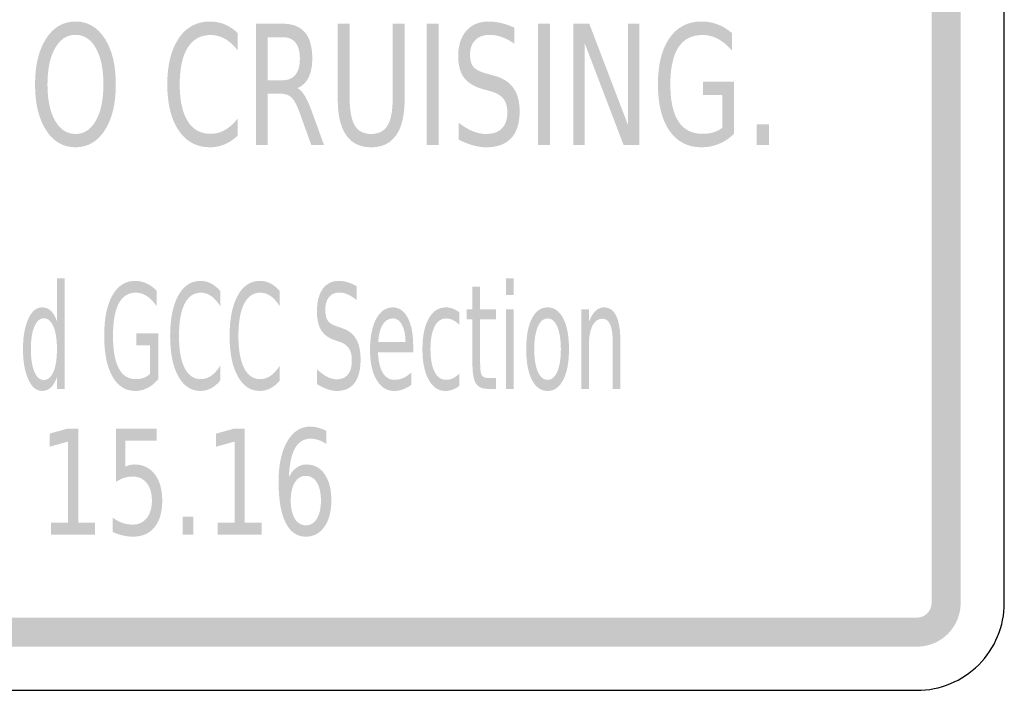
# Model space of a CAD drawing. Header units: inches. Extents: x -0.5 to 0.5, y -0.7 to 0.7.
# Tile 4 of 7: x 0.03 to 0.5, y -0.7 to -0.38. Entities that reach past the tile are written whole.
import ezdxf

# ---------------------------------------------------------------- set-up
doc = ezdxf.new("R2010")
doc.units = ezdxf.units.IN
doc.header["$MEASUREMENT"] = 0

msp = doc.modelspace()

# ---------------------------------------------------------------- hatches: boundary and pattern name
for points in [[(0.47917, -0.65471), (0.47917, 0.65471), (0.46528, 0.65471), (0.46528, -0.65471), (0.47917, -0.65471)], [(0.22441, -0.37817), (0.23006, -0.37817), (0.23006, -0.43604), (0.22441, -0.43604), (0.22441, -0.37817)], [(0.27753, -0.37817), (0.28317, -0.37817), (0.28317, -0.43604), (0.27753, -0.43604), (0.27753, -0.37817)], [(0.29437, -0.37817), (0.30196, -0.37817), (0.32045, -0.42658), (0.32045, -0.37817), (0.3259, -0.37817), (0.3259, -0.43604), (0.31831, -0.43604), (0.29983, -0.38763), (0.29983, -0.43604), (0.29437, -0.43604), (0.29437, -0.37817)], [(0.38187, -0.42619), (0.38777, -0.42619), (0.38777, -0.43604), (0.38187, -0.43604), (0.38187, -0.42619)], [(0.26217, -0.49971), (0.26581, -0.49971), (0.26581, -0.50761), (0.26217, -0.50761), (0.26217, -0.49971)], [(0.26217, -0.5145), (0.26581, -0.5145), (0.26581, -0.55248), (0.26217, -0.55248), (0.26217, -0.5145)], [(0.04513, -0.61628), (0.05319, -0.61628), (0.05319, -0.57765), (0.0444, -0.58009), (0.0444, -0.57385), (0.05314, -0.57141), (0.05808, -0.57141), (0.05808, -0.61628), (0.06613, -0.61628), (0.06613, -0.62204), (0.04513, -0.62204), (0.04513, -0.61628)], [(0.12461, -0.61628), (0.13266, -0.61628), (0.13266, -0.57765), (0.12387, -0.58009), (0.12387, -0.57385), (0.13261, -0.57141), (0.13755, -0.57141), (0.13755, -0.61628), (0.14561, -0.61628), (0.14561, -0.62204), (0.12461, -0.62204), (0.12461, -0.61628)], [(0.10786, -0.61343), (0.11302, -0.61343), (0.11302, -0.62204), (0.10786, -0.62204), (0.10786, -0.61343)], [(0.45833, -0.67554), (0.46038, -0.67544), (0.4624, -0.67514), (0.46438, -0.67464), (0.46631, -0.67396), (0.46815, -0.67308), (0.46991, -0.67203), (0.47155, -0.67081), (0.47306, -0.66944), (0.47444, -0.66792), (0.47566, -0.66628), (0.47671, -0.66453), (0.47758, -0.66268), (0.47827, -0.66076), (0.47877, -0.65877), (0.47907, -0.65675), (0.47917, -0.65471), (0.46528, -0.65471), (0.46524, -0.65539), (0.46514, -0.65606), (0.46498, -0.65672), (0.46475, -0.65737), (0.46446, -0.65798), (0.46411, -0.65857), (0.4637, -0.65911), (0.46324, -0.65962), (0.46274, -0.66008), (0.46219, -0.66048), (0.46161, -0.66083), (0.46099, -0.66112), (0.46035, -0.66135), (0.45969, -0.66152), (0.45901, -0.66162), (0.45833, -0.66165), (0.45833, -0.67554)], [(-0.45833, -0.67554), (0.45833, -0.67554), (0.45833, -0.66165), (-0.45833, -0.66165), (-0.45833, -0.67554)]]:
    msp.add_hatch(color=7).paths.add_polyline_path(points)
h = msp.add_hatch(color=7)
edge = h.paths.add_edge_path()
edge.add_spline(control_points=[(0.05678, -0.37712), (0.06263, -0.37712), (0.0673, -0.37984), (0.07079, -0.38528), (0.07429, -0.39072), (0.07603, -0.39801), (0.07603, -0.40716), (0.07603, -0.41628), (0.07429, -0.42356), (0.07079, -0.429), (0.0673, -0.43444), (0.06263, -0.43716), (0.05678, -0.43716), (0.05093, -0.43716), (0.04625, -0.43445), (0.04275, -0.42902), (0.03924, -0.4236), (0.03749, -0.41631), (0.03749, -0.40716), (0.03749, -0.39801), (0.03924, -0.39072), (0.04275, -0.38528), (0.04625, -0.37984), (0.05093, -0.37712), (0.05678, -0.37712)], knot_values=[0, 0, 0, 0, 1, 1, 1, 2, 2, 2, 3, 3, 3, 4, 4, 4, 5, 5, 5, 6, 6, 6, 7, 7, 7, 8, 8, 8, 8], degree=3, periodic=0)
edge = h.paths.add_edge_path(flags=0)
edge.add_spline(control_points=[(0.05678, -0.38348), (0.05268, -0.38348), (0.04943, -0.3856), (0.04703, -0.38983), (0.04462, -0.39407), (0.04341, -0.39985), (0.04341, -0.40716), (0.04341, -0.41445), (0.04462, -0.42021), (0.04703, -0.42445), (0.04943, -0.42869), (0.05268, -0.4308), (0.05678, -0.4308), (0.06087, -0.4308), (0.06412, -0.42869), (0.06651, -0.42445), (0.06891, -0.42021), (0.07011, -0.41445), (0.07011, -0.40716), (0.07011, -0.39985), (0.06891, -0.39407), (0.06651, -0.38983), (0.06412, -0.3856), (0.06087, -0.38348), (0.05678, -0.38348)], knot_values=[0, 0, 0, 0, 1, 1, 1, 2, 2, 2, 3, 3, 3, 4, 4, 4, 5, 5, 5, 6, 6, 6, 7, 7, 7, 8, 8, 8, 8], degree=3, periodic=0)
h = msp.add_hatch(color=7)
edge = h.paths.add_edge_path()
edge.add_line((0.13418, -0.38262), (0.13418, -0.39088))
edge.add_spline(control_points=[(0.13418, -0.39088), (0.13227, -0.38843), (0.13025, -0.38659), (0.1281, -0.38538), (0.12595, -0.38416), (0.12366, -0.38356), (0.12124, -0.38356), (0.11649, -0.38356), (0.11285, -0.38558), (0.11031, -0.38962), (0.10778, -0.39367), (0.10652, -0.39951), (0.10652, -0.40716), (0.10652, -0.41478), (0.10778, -0.42062), (0.11031, -0.42466), (0.11285, -0.42871), (0.11649, -0.43073), (0.12124, -0.43073), (0.12366, -0.43073), (0.12595, -0.43012), (0.1281, -0.42891), (0.13025, -0.42769), (0.13227, -0.42586), (0.13418, -0.4234)], knot_values=[0, 0, 0, 0, 1, 1, 1, 2, 2, 2, 3, 3, 3, 4, 4, 4, 5, 5, 5, 6, 6, 6, 7, 7, 7, 8, 8, 8, 8], degree=3, periodic=0)
edge.add_line((0.13418, -0.4234), (0.13418, -0.43158))
edge.add_spline(control_points=[(0.13418, -0.43158), (0.13221, -0.43344), (0.13012, -0.43484), (0.12791, -0.43577), (0.1257, -0.4367), (0.12337, -0.43716), (0.12093, -0.43716), (0.11461, -0.43716), (0.10964, -0.43448), (0.10602, -0.42912), (0.1024, -0.42376), (0.10059, -0.41644), (0.10059, -0.40716), (0.10059, -0.39786), (0.1024, -0.39053), (0.10602, -0.38516), (0.10964, -0.3798), (0.11461, -0.37712), (0.12093, -0.37712), (0.12342, -0.37712), (0.12576, -0.37758), (0.12797, -0.3785), (0.13019, -0.37941), (0.13225, -0.38079), (0.13418, -0.38262)], knot_values=[0, 0, 0, 0, 1, 1, 1, 2, 2, 2, 3, 3, 3, 4, 4, 4, 5, 5, 5, 6, 6, 6, 7, 7, 7, 8, 8, 8, 8], degree=3, periodic=0)
h = msp.add_hatch(color=7)
edge = h.paths.add_edge_path()
edge.add_spline(control_points=[(0.16264, -0.4089), (0.16386, -0.40947), (0.16504, -0.41069), (0.16618, -0.41255), (0.16731, -0.41441), (0.16846, -0.41697), (0.16962, -0.42022)], knot_values=[0, 0, 0, 0, 1, 1, 1, 2, 2, 2, 2], degree=3, periodic=0)
edge.add_line((0.16962, -0.42022), (0.17536, -0.43604))
edge.add_line((0.17536, -0.43604), (0.16928, -0.43604))
edge.add_line((0.16928, -0.43604), (0.16394, -0.42119))
edge.add_spline(control_points=[(0.16394, -0.42119), (0.16258, -0.41732), (0.16125, -0.41474), (0.15996, -0.41348), (0.15867, -0.41221), (0.15691, -0.41158), (0.15467, -0.41158)], knot_values=[0, 0, 0, 0, 1, 1, 1, 2, 2, 2, 2], degree=3, periodic=0)
edge.add_line((0.15467, -0.41158), (0.14853, -0.41158))
edge.add_line((0.14853, -0.41158), (0.14853, -0.43604))
edge.add_line((0.14853, -0.43604), (0.14289, -0.43604))
edge.add_line((0.14289, -0.43604), (0.14289, -0.37817))
edge.add_line((0.14289, -0.37817), (0.1556, -0.37817))
edge.add_spline(control_points=[(0.1556, -0.37817), (0.16038, -0.37817), (0.16393, -0.37955), (0.16627, -0.38231), (0.16861, -0.38508), (0.16977, -0.38925), (0.16977, -0.39483), (0.16977, -0.39848), (0.16917, -0.4015), (0.16796, -0.4039), (0.16675, -0.40631), (0.16498, -0.40797), (0.16264, -0.4089)], knot_values=[0, 0, 0, 0, 1, 1, 1, 2, 2, 2, 3, 3, 3, 4, 4, 4, 4], degree=3, periodic=0)
edge = h.paths.add_edge_path(flags=0)
edge.add_line((0.14853, -0.3846), (0.14853, -0.40515))
edge.add_line((0.14853, -0.40515), (0.1556, -0.40515))
edge.add_spline(control_points=[(0.1556, -0.40515), (0.15833, -0.40515), (0.16039, -0.40427), (0.16177, -0.40253), (0.16316, -0.40078), (0.16385, -0.39822), (0.16385, -0.39483), (0.16385, -0.39145), (0.16316, -0.3889), (0.16177, -0.38718), (0.16039, -0.38546), (0.15833, -0.3846), (0.1556, -0.3846)], knot_values=[0, 0, 0, 0, 1, 1, 1, 2, 2, 2, 3, 3, 3, 4, 4, 4, 4], degree=3, periodic=0)
edge.add_line((0.1556, -0.3846), (0.14853, -0.3846))
h = msp.add_hatch(color=7)
edge = h.paths.add_edge_path()
edge.add_line((0.18193, -0.37817), (0.1876, -0.37817))
edge.add_line((0.1876, -0.37817), (0.1876, -0.41332))
edge.add_spline(control_points=[(0.1876, -0.41332), (0.1876, -0.41953), (0.18842, -0.42399), (0.19004, -0.42672), (0.19166, -0.42944), (0.19428, -0.4308), (0.1979, -0.4308), (0.20152, -0.4308), (0.20413, -0.42944), (0.20574, -0.42672), (0.20736, -0.42399), (0.20816, -0.41953), (0.20816, -0.41332)], knot_values=[0, 0, 0, 0, 1, 1, 1, 2, 2, 2, 3, 3, 3, 4, 4, 4, 4], degree=3, periodic=0)
edge.add_line((0.20816, -0.41332), (0.20816, -0.37817))
edge.add_line((0.20816, -0.37817), (0.21384, -0.37817))
edge.add_line((0.21384, -0.37817), (0.21384, -0.41429))
edge.add_spline(control_points=[(0.21384, -0.41429), (0.21384, -0.42184), (0.21249, -0.42754), (0.20981, -0.43139), (0.20712, -0.43524), (0.20315, -0.43716), (0.1979, -0.43716), (0.19263, -0.43716), (0.18865, -0.43524), (0.18596, -0.43139), (0.18327, -0.42754), (0.18193, -0.42184), (0.18193, -0.41429)], knot_values=[0, 0, 0, 0, 1, 1, 1, 2, 2, 2, 3, 3, 3, 4, 4, 4, 4], degree=3, periodic=0)
edge.add_line((0.18193, -0.41429), (0.18193, -0.37817))
h = msp.add_hatch(color=7)
edge = h.paths.add_edge_path()
edge.add_line((0.26621, -0.38007), (0.26621, -0.3877))
edge.add_spline(control_points=[(0.26621, -0.3877), (0.26408, -0.38628), (0.26207, -0.38522), (0.26016, -0.38452), (0.25826, -0.38383), (0.25643, -0.38348), (0.25468, -0.38348), (0.2516, -0.38348), (0.24922, -0.3843), (0.24756, -0.38596), (0.2459, -0.38761), (0.24506, -0.38996), (0.24506, -0.39301), (0.24506, -0.39557), (0.24562, -0.3975), (0.24672, -0.39881), (0.24783, -0.40011), (0.24993, -0.40117), (0.25303, -0.40197)], knot_values=[0, 0, 0, 0, 1, 1, 1, 2, 2, 2, 3, 3, 3, 4, 4, 4, 5, 5, 5, 6, 6, 6, 6], degree=3, periodic=0)
edge.add_line((0.25303, -0.40197), (0.25641, -0.40294))
edge.add_spline(control_points=[(0.25641, -0.40294), (0.26063, -0.40405), (0.26374, -0.406), (0.26573, -0.40881), (0.26773, -0.41161), (0.26872, -0.41537), (0.26872, -0.42007), (0.26872, -0.42568), (0.26737, -0.42993), (0.26468, -0.43282), (0.26198, -0.43571), (0.25801, -0.43716), (0.25278, -0.43716), (0.2508, -0.43716), (0.2487, -0.43685), (0.24647, -0.43623), (0.24425, -0.43561), (0.24195, -0.43469), (0.23957, -0.43348)], knot_values=[0, 0, 0, 0, 1, 1, 1, 2, 2, 2, 3, 3, 3, 4, 4, 4, 5, 5, 5, 6, 6, 6, 6], degree=3, periodic=0)
edge.add_line((0.23957, -0.43348), (0.23957, -0.42542))
edge.add_spline(control_points=[(0.23957, -0.42542), (0.24187, -0.4272), (0.24411, -0.42854), (0.2463, -0.42945), (0.2485, -0.43035), (0.25066, -0.4308), (0.25278, -0.4308), (0.25599, -0.4308), (0.25847, -0.42993), (0.26023, -0.42817), (0.26198, -0.42641), (0.26286, -0.42391), (0.26286, -0.42065), (0.26286, -0.41781), (0.26223, -0.41558), (0.26097, -0.41398), (0.25971, -0.41238), (0.25764, -0.41118), (0.25477, -0.41038)], knot_values=[0, 0, 0, 0, 1, 1, 1, 2, 2, 2, 3, 3, 3, 4, 4, 4, 5, 5, 5, 6, 6, 6, 6], degree=3, periodic=0)
edge.add_line((0.25477, -0.41038), (0.25136, -0.40945))
edge.add_spline(control_points=[(0.25136, -0.40945), (0.24714, -0.40828), (0.2441, -0.40646), (0.24223, -0.40398), (0.24036, -0.4015), (0.23942, -0.39805), (0.23942, -0.39363), (0.23942, -0.38852), (0.24072, -0.38449), (0.24331, -0.38154), (0.24591, -0.37859), (0.24948, -0.37712), (0.25402, -0.37712), (0.25599, -0.37712), (0.25798, -0.37737), (0.26001, -0.37786), (0.26204, -0.37835), (0.2641, -0.37908), (0.26621, -0.38007)], knot_values=[0, 0, 0, 0, 1, 1, 1, 2, 2, 2, 3, 3, 3, 4, 4, 4, 5, 5, 5, 6, 6, 6, 6], degree=3, periodic=0)
h = msp.add_hatch(color=7)
edge = h.paths.add_edge_path()
edge.add_line((0.3655, -0.42778), (0.3655, -0.41224))
edge.add_line((0.3655, -0.41224), (0.35629, -0.41224))
edge.add_line((0.35629, -0.41224), (0.35629, -0.4058))
edge.add_line((0.35629, -0.4058), (0.37108, -0.4058))
edge.add_line((0.37108, -0.4058), (0.37108, -0.43065))
edge.add_spline(control_points=[(0.37108, -0.43065), (0.36891, -0.43279), (0.36651, -0.43442), (0.36389, -0.43551), (0.36126, -0.43661), (0.35846, -0.43716), (0.35549, -0.43716), (0.34897, -0.43716), (0.34388, -0.43452), (0.34021, -0.42924), (0.33654, -0.42395), (0.33471, -0.41659), (0.33471, -0.40716), (0.33471, -0.3977), (0.33654, -0.39033), (0.34021, -0.38505), (0.34388, -0.37976), (0.34897, -0.37712), (0.35549, -0.37712), (0.35819, -0.37712), (0.36077, -0.37759), (0.36322, -0.37852), (0.36567, -0.37945), (0.36793, -0.38082), (0.37, -0.38262)], knot_values=[0, 0, 0, 0, 1, 1, 1, 2, 2, 2, 3, 3, 3, 4, 4, 4, 5, 5, 5, 6, 6, 6, 7, 7, 7, 8, 8, 8, 8], degree=3, periodic=0)
edge.add_line((0.37, -0.38262), (0.37, -0.39096))
edge.add_spline(control_points=[(0.37, -0.39096), (0.36791, -0.3885), (0.36569, -0.38666), (0.36335, -0.38542), (0.361, -0.38418), (0.35854, -0.38356), (0.35595, -0.38356), (0.35087, -0.38356), (0.34704, -0.38553), (0.34448, -0.38949), (0.34191, -0.39344), (0.34063, -0.39933), (0.34063, -0.40716), (0.34063, -0.41496), (0.34191, -0.42084), (0.34448, -0.4248), (0.34704, -0.42875), (0.35087, -0.43073), (0.35595, -0.43073), (0.35796, -0.43073), (0.35974, -0.43049), (0.3613, -0.43001), (0.36286, -0.42953), (0.36426, -0.42879), (0.3655, -0.42778)], knot_values=[0, 0, 0, 0, 1, 1, 1, 2, 2, 2, 3, 3, 3, 4, 4, 4, 5, 5, 5, 6, 6, 6, 7, 7, 7, 8, 8, 8, 8], degree=3, periodic=0)
h = msp.add_hatch(color=7)
edge = h.paths.add_edge_path()
edge.add_line((0.04794, -0.52026), (0.04794, -0.49971))
edge.add_line((0.04794, -0.49971), (0.0516, -0.49971))
edge.add_line((0.0516, -0.49971), (0.0516, -0.55248))
edge.add_line((0.0516, -0.55248), (0.04794, -0.55248))
edge.add_line((0.04794, -0.55248), (0.04794, -0.54678))
edge.add_spline(control_points=[(0.04794, -0.54678), (0.04717, -0.54905), (0.04621, -0.55072), (0.04504, -0.55182), (0.04387, -0.55292), (0.04246, -0.55347), (0.04082, -0.55347), (0.03813, -0.55347), (0.03594, -0.55163), (0.03426, -0.54797), (0.03257, -0.54431), (0.03173, -0.53949), (0.03173, -0.53352), (0.03173, -0.52755), (0.03257, -0.52274), (0.03426, -0.51907), (0.03594, -0.51541), (0.03813, -0.51358), (0.04082, -0.51358), (0.04246, -0.51358), (0.04387, -0.51413), (0.04504, -0.51523), (0.04621, -0.51632), (0.04717, -0.518), (0.04794, -0.52026)], knot_values=[0, 0, 0, 0, 1, 1, 1, 2, 2, 2, 3, 3, 3, 4, 4, 4, 5, 5, 5, 6, 6, 6, 7, 7, 7, 8, 8, 8, 8], degree=3, periodic=0)
edge = h.paths.add_edge_path(flags=0)
edge.add_spline(control_points=[(0.0355, -0.53352), (0.0355, -0.53811), (0.03605, -0.54171), (0.03716, -0.54433), (0.03826, -0.54694), (0.03977, -0.54824), (0.0417, -0.54824), (0.04364, -0.54824), (0.04516, -0.54694), (0.04627, -0.54433), (0.04738, -0.54171), (0.04794, -0.53811), (0.04794, -0.53352), (0.04794, -0.52893), (0.04738, -0.52533), (0.04627, -0.52272), (0.04516, -0.52011), (0.04364, -0.5188), (0.0417, -0.5188), (0.03977, -0.5188), (0.03826, -0.52011), (0.03716, -0.52272), (0.03605, -0.52533), (0.0355, -0.52893), (0.0355, -0.53352)], knot_values=[0, 0, 0, 0, 1, 1, 1, 2, 2, 2, 3, 3, 3, 4, 4, 4, 5, 5, 5, 6, 6, 6, 7, 7, 7, 8, 8, 8, 8], degree=3, periodic=0)
h = msp.add_hatch(color=7)
edge = h.paths.add_edge_path()
edge.add_line((0.09236, -0.54526), (0.09236, -0.53166))
edge.add_line((0.09236, -0.53166), (0.08581, -0.53166))
edge.add_line((0.08581, -0.53166), (0.08581, -0.52603))
edge.add_line((0.08581, -0.52603), (0.09633, -0.52603))
edge.add_line((0.09633, -0.52603), (0.09633, -0.54777))
edge.add_spline(control_points=[(0.09633, -0.54777), (0.09478, -0.54964), (0.09308, -0.55106), (0.09121, -0.55202), (0.08934, -0.55299), (0.08735, -0.55347), (0.08524, -0.55347), (0.08061, -0.55347), (0.07699, -0.55115), (0.07438, -0.54653), (0.07177, -0.54191), (0.07047, -0.53547), (0.07047, -0.52721), (0.07047, -0.51894), (0.07177, -0.51249), (0.07438, -0.50787), (0.07699, -0.50324), (0.08061, -0.50093), (0.08524, -0.50093), (0.08716, -0.50093), (0.089, -0.50134), (0.09074, -0.50215), (0.09248, -0.50296), (0.09408, -0.50416), (0.09555, -0.50575)], knot_values=[0, 0, 0, 0, 1, 1, 1, 2, 2, 2, 3, 3, 3, 4, 4, 4, 5, 5, 5, 6, 6, 6, 7, 7, 7, 8, 8, 8, 8], degree=3, periodic=0)
edge.add_line((0.09555, -0.50575), (0.09555, -0.51304))
edge.add_spline(control_points=[(0.09555, -0.51304), (0.09407, -0.51089), (0.09249, -0.50927), (0.09083, -0.50819), (0.08916, -0.5071), (0.0874, -0.50656), (0.08557, -0.50656), (0.08195, -0.50656), (0.07923, -0.50829), (0.07741, -0.51175), (0.07559, -0.51521), (0.07468, -0.52036), (0.07468, -0.52721), (0.07468, -0.53404), (0.07559, -0.53919), (0.07741, -0.54265), (0.07923, -0.54611), (0.08195, -0.54784), (0.08557, -0.54784), (0.08699, -0.54784), (0.08826, -0.54763), (0.08937, -0.54721), (0.09048, -0.54679), (0.09148, -0.54614), (0.09236, -0.54526)], knot_values=[0, 0, 0, 0, 1, 1, 1, 2, 2, 2, 3, 3, 3, 4, 4, 4, 5, 5, 5, 6, 6, 6, 7, 7, 7, 8, 8, 8, 8], degree=3, periodic=0)
h = msp.add_hatch(color=7)
edge = h.paths.add_edge_path()
edge.add_line((0.12582, -0.50575), (0.12582, -0.51297))
edge.add_spline(control_points=[(0.12582, -0.51297), (0.12447, -0.51082), (0.12303, -0.50922), (0.1215, -0.50815), (0.11997, -0.50709), (0.11835, -0.50656), (0.11663, -0.50656), (0.11325, -0.50656), (0.11066, -0.50833), (0.10886, -0.51187), (0.10706, -0.51541), (0.10616, -0.52052), (0.10616, -0.52721), (0.10616, -0.53388), (0.10706, -0.53899), (0.10886, -0.54253), (0.11066, -0.54607), (0.11325, -0.54784), (0.11663, -0.54784), (0.11835, -0.54784), (0.11997, -0.5473), (0.1215, -0.54624), (0.12303, -0.54518), (0.12447, -0.54357), (0.12582, -0.54143)], knot_values=[0, 0, 0, 0, 1, 1, 1, 2, 2, 2, 3, 3, 3, 4, 4, 4, 5, 5, 5, 6, 6, 6, 7, 7, 7, 8, 8, 8, 8], degree=3, periodic=0)
edge.add_line((0.12582, -0.54143), (0.12582, -0.54858))
edge.add_spline(control_points=[(0.12582, -0.54858), (0.12443, -0.55021), (0.12294, -0.55143), (0.12137, -0.55224), (0.1198, -0.55306), (0.11814, -0.55347), (0.11641, -0.55347), (0.11191, -0.55347), (0.10838, -0.55112), (0.10581, -0.54643), (0.10323, -0.54174), (0.10195, -0.53533), (0.10195, -0.52721), (0.10195, -0.51907), (0.10323, -0.51266), (0.10581, -0.50797), (0.10838, -0.50328), (0.11191, -0.50093), (0.11641, -0.50093), (0.11817, -0.50093), (0.11984, -0.50133), (0.12141, -0.50213), (0.12299, -0.50294), (0.12446, -0.50414), (0.12582, -0.50575)], knot_values=[0, 0, 0, 0, 1, 1, 1, 2, 2, 2, 3, 3, 3, 4, 4, 4, 5, 5, 5, 6, 6, 6, 7, 7, 7, 8, 8, 8, 8], degree=3, periodic=0)
h = msp.add_hatch(color=7)
edge = h.paths.add_edge_path()
edge.add_line((0.1542, -0.50575), (0.1542, -0.51297))
edge.add_spline(control_points=[(0.1542, -0.51297), (0.15284, -0.51082), (0.1514, -0.50922), (0.14987, -0.50815), (0.14835, -0.50709), (0.14672, -0.50656), (0.145, -0.50656), (0.14162, -0.50656), (0.13903, -0.50833), (0.13723, -0.51187), (0.13543, -0.51541), (0.13453, -0.52052), (0.13453, -0.52721), (0.13453, -0.53388), (0.13543, -0.53899), (0.13723, -0.54253), (0.13903, -0.54607), (0.14162, -0.54784), (0.145, -0.54784), (0.14672, -0.54784), (0.14835, -0.5473), (0.14987, -0.54624), (0.1514, -0.54518), (0.15284, -0.54357), (0.1542, -0.54143)], knot_values=[0, 0, 0, 0, 1, 1, 1, 2, 2, 2, 3, 3, 3, 4, 4, 4, 5, 5, 5, 6, 6, 6, 7, 7, 7, 8, 8, 8, 8], degree=3, periodic=0)
edge.add_line((0.1542, -0.54143), (0.1542, -0.54858))
edge.add_spline(control_points=[(0.1542, -0.54858), (0.1528, -0.55021), (0.15131, -0.55143), (0.14974, -0.55224), (0.14817, -0.55306), (0.14652, -0.55347), (0.14478, -0.55347), (0.14028, -0.55347), (0.13675, -0.55112), (0.13418, -0.54643), (0.13161, -0.54174), (0.13032, -0.53533), (0.13032, -0.52721), (0.13032, -0.51907), (0.13161, -0.51266), (0.13418, -0.50797), (0.13675, -0.50328), (0.14028, -0.50093), (0.14478, -0.50093), (0.14655, -0.50093), (0.14821, -0.50133), (0.14979, -0.50213), (0.15136, -0.50294), (0.15283, -0.50414), (0.1542, -0.50575)], knot_values=[0, 0, 0, 0, 1, 1, 1, 2, 2, 2, 3, 3, 3, 4, 4, 4, 5, 5, 5, 6, 6, 6, 7, 7, 7, 8, 8, 8, 8], degree=3, periodic=0)
h = msp.add_hatch(color=7)
edge = h.paths.add_edge_path()
edge.add_line((0.19103, -0.50351), (0.19103, -0.51019))
edge.add_spline(control_points=[(0.19103, -0.51019), (0.18952, -0.50895), (0.18809, -0.50802), (0.18673, -0.50741), (0.18538, -0.5068), (0.18408, -0.50649), (0.18283, -0.50649), (0.18064, -0.50649), (0.17896, -0.50722), (0.17777, -0.50866), (0.17659, -0.51011), (0.176, -0.51217), (0.176, -0.51484), (0.176, -0.51707), (0.17639, -0.51876), (0.17718, -0.51991), (0.17796, -0.52105), (0.17946, -0.52197), (0.18166, -0.52267)], knot_values=[0, 0, 0, 0, 1, 1, 1, 2, 2, 2, 3, 3, 3, 4, 4, 4, 5, 5, 5, 6, 6, 6, 6], degree=3, periodic=0)
edge.add_line((0.18166, -0.52267), (0.18407, -0.52352))
edge.add_spline(control_points=[(0.18407, -0.52352), (0.18706, -0.52449), (0.18927, -0.5262), (0.19069, -0.52866), (0.19211, -0.53111), (0.19282, -0.53439), (0.19282, -0.53851), (0.19282, -0.54342), (0.19186, -0.54713), (0.18994, -0.54967), (0.18802, -0.5522), (0.18521, -0.55347), (0.18149, -0.55347), (0.18008, -0.55347), (0.17858, -0.55319), (0.177, -0.55265), (0.17542, -0.55211), (0.17379, -0.55131), (0.1721, -0.55024)], knot_values=[0, 0, 0, 0, 1, 1, 1, 2, 2, 2, 3, 3, 3, 4, 4, 4, 5, 5, 5, 6, 6, 6, 6], degree=3, periodic=0)
edge.add_line((0.1721, -0.55024), (0.1721, -0.54319))
edge.add_spline(control_points=[(0.1721, -0.54319), (0.17373, -0.54475), (0.17532, -0.54593), (0.17688, -0.54672), (0.17844, -0.54751), (0.17997, -0.5479), (0.18149, -0.5479), (0.18377, -0.5479), (0.18553, -0.54713), (0.18678, -0.5456), (0.18803, -0.54406), (0.18865, -0.54187), (0.18865, -0.53902), (0.18865, -0.53653), (0.1882, -0.53459), (0.18731, -0.53318), (0.18641, -0.53178), (0.18494, -0.53073), (0.1829, -0.53003)], knot_values=[0, 0, 0, 0, 1, 1, 1, 2, 2, 2, 3, 3, 3, 4, 4, 4, 5, 5, 5, 6, 6, 6, 6], degree=3, periodic=0)
edge.add_line((0.1829, -0.53003), (0.18047, -0.52922))
edge.add_spline(control_points=[(0.18047, -0.52922), (0.17747, -0.5282), (0.17531, -0.5266), (0.17398, -0.52443), (0.17265, -0.52226), (0.17199, -0.51924), (0.17199, -0.51538), (0.17199, -0.5109), (0.17291, -0.50737), (0.17475, -0.5048), (0.1766, -0.50222), (0.17914, -0.50093), (0.18237, -0.50093), (0.18377, -0.50093), (0.18518, -0.50114), (0.18662, -0.50157), (0.18806, -0.502), (0.18953, -0.50265), (0.19103, -0.50351)], knot_values=[0, 0, 0, 0, 1, 1, 1, 2, 2, 2, 3, 3, 3, 4, 4, 4, 5, 5, 5, 6, 6, 6, 6], degree=3, periodic=0)
h = msp.add_hatch(color=7)
edge = h.paths.add_edge_path()
edge.add_line((0.24987, -0.50371), (0.24987, -0.5145))
edge.add_line((0.24987, -0.5145), (0.25739, -0.5145))
edge.add_line((0.25739, -0.5145), (0.25739, -0.51935))
edge.add_line((0.25739, -0.51935), (0.24987, -0.51935))
edge.add_line((0.24987, -0.51935), (0.24987, -0.53997))
edge.add_spline(control_points=[(0.24987, -0.53997), (0.24987, -0.54306), (0.25012, -0.54505), (0.25061, -0.54594), (0.2511, -0.54682), (0.25211, -0.54726), (0.25362, -0.54726)], knot_values=[0, 0, 0, 0, 1, 1, 1, 2, 2, 2, 2], degree=3, periodic=0)
edge.add_line((0.25362, -0.54726), (0.25739, -0.54726))
edge.add_line((0.25739, -0.54726), (0.25739, -0.55248))
edge.add_line((0.25739, -0.55248), (0.25362, -0.55248))
edge.add_spline(control_points=[(0.25362, -0.55248), (0.25081, -0.55248), (0.24887, -0.55158), (0.2478, -0.54979), (0.24673, -0.54799), (0.24619, -0.54472), (0.24619, -0.53997)], knot_values=[0, 0, 0, 0, 1, 1, 1, 2, 2, 2, 2], degree=3, periodic=0)
edge.add_line((0.24619, -0.53997), (0.24619, -0.51935))
edge.add_line((0.24619, -0.51935), (0.24352, -0.51935))
edge.add_line((0.24352, -0.51935), (0.24352, -0.5145))
edge.add_line((0.24352, -0.5145), (0.24619, -0.5145))
edge.add_line((0.24619, -0.5145), (0.24619, -0.50371))
edge.add_line((0.24619, -0.50371), (0.24987, -0.50371))
h = msp.add_hatch(color=7)
edge = h.paths.add_edge_path()
edge.add_line((0.21793, -0.53193), (0.21793, -0.53498))
edge.add_line((0.21793, -0.53498), (0.20113, -0.53498))
edge.add_spline(control_points=[(0.20113, -0.53498), (0.20129, -0.53928), (0.20205, -0.54255), (0.20341, -0.5448), (0.20477, -0.54705), (0.20666, -0.54817), (0.20907, -0.54817), (0.21048, -0.54817), (0.21184, -0.54788), (0.21316, -0.54729), (0.21447, -0.54671), (0.21578, -0.54582), (0.21707, -0.54465)], knot_values=[0, 0, 0, 0, 1, 1, 1, 2, 2, 2, 3, 3, 3, 4, 4, 4, 4], degree=3, periodic=0)
edge.add_line((0.21707, -0.54465), (0.21707, -0.55055))
edge.add_spline(control_points=[(0.21707, -0.55055), (0.21576, -0.5515), (0.21442, -0.55222), (0.21305, -0.55272), (0.21167, -0.55322), (0.21028, -0.55347), (0.20887, -0.55347), (0.20531, -0.55347), (0.2025, -0.5517), (0.20044, -0.54817), (0.19837, -0.54465), (0.19734, -0.53988), (0.19734, -0.53386), (0.19734, -0.52764), (0.19832, -0.52271), (0.20028, -0.51906), (0.20224, -0.51541), (0.20489, -0.51358), (0.20823, -0.51358), (0.21121, -0.51358), (0.21357, -0.51523), (0.21532, -0.51852), (0.21706, -0.52181), (0.21793, -0.52628), (0.21793, -0.53193)], knot_values=[0, 0, 0, 0, 1, 1, 1, 2, 2, 2, 3, 3, 3, 4, 4, 4, 5, 5, 5, 6, 6, 6, 7, 7, 7, 8, 8, 8, 8], degree=3, periodic=0)
edge = h.paths.add_edge_path(flags=0)
edge.add_spline(control_points=[(0.21427, -0.5301), (0.21424, -0.52668), (0.21368, -0.52396), (0.21259, -0.52192), (0.21151, -0.51989), (0.21007, -0.51887), (0.20827, -0.51887), (0.20623, -0.51887), (0.20459, -0.51986), (0.20337, -0.52182), (0.20214, -0.52379), (0.20144, -0.52656), (0.20126, -0.53013)], knot_values=[0, 0, 0, 0, 1, 1, 1, 2, 2, 2, 3, 3, 3, 4, 4, 4, 4], degree=3, periodic=0)
edge.add_line((0.20126, -0.53013), (0.21427, -0.5301))
h = msp.add_hatch(color=7)
edge = h.paths.add_edge_path()
edge.add_line((0.23991, -0.51595), (0.23991, -0.52179))
edge.add_spline(control_points=[(0.23991, -0.52179), (0.23888, -0.52082), (0.23785, -0.52009), (0.23681, -0.5196), (0.23577, -0.51911), (0.23473, -0.51887), (0.23367, -0.51887), (0.23129, -0.51887), (0.22944, -0.52015), (0.22814, -0.52272), (0.22683, -0.52529), (0.22617, -0.52889), (0.22617, -0.53352), (0.22617, -0.53816), (0.22683, -0.54176), (0.22814, -0.54433), (0.22944, -0.54689), (0.23129, -0.54817), (0.23367, -0.54817), (0.23473, -0.54817), (0.23577, -0.54793), (0.23681, -0.54745), (0.23785, -0.54696), (0.23888, -0.54623), (0.23991, -0.54526)], knot_values=[0, 0, 0, 0, 1, 1, 1, 2, 2, 2, 3, 3, 3, 4, 4, 4, 5, 5, 5, 6, 6, 6, 7, 7, 7, 8, 8, 8, 8], degree=3, periodic=0)
edge.add_line((0.23991, -0.54526), (0.23991, -0.55102))
edge.add_spline(control_points=[(0.23991, -0.55102), (0.23889, -0.55184), (0.23784, -0.55245), (0.23674, -0.55286), (0.23565, -0.55326), (0.23449, -0.55347), (0.23327, -0.55347), (0.22992, -0.55347), (0.22726, -0.55167), (0.22529, -0.54807), (0.22332, -0.54448), (0.22234, -0.53963), (0.22234, -0.53352), (0.22234, -0.52733), (0.22333, -0.52246), (0.22532, -0.51891), (0.22732, -0.51536), (0.23004, -0.51358), (0.23349, -0.51358), (0.23462, -0.51358), (0.23573, -0.51378), (0.2368, -0.51417), (0.23787, -0.51457), (0.23891, -0.51516), (0.23991, -0.51595)], knot_values=[0, 0, 0, 0, 1, 1, 1, 2, 2, 2, 3, 3, 3, 4, 4, 4, 5, 5, 5, 6, 6, 6, 7, 7, 7, 8, 8, 8, 8], degree=3, periodic=0)
h = msp.add_hatch(color=7)
edge = h.paths.add_edge_path()
edge.add_spline(control_points=[(0.28206, -0.51358), (0.28523, -0.51358), (0.28773, -0.51534), (0.28954, -0.51887), (0.29136, -0.5224), (0.29227, -0.52728), (0.29227, -0.53352), (0.29227, -0.53974), (0.29136, -0.54462), (0.28954, -0.54816), (0.28773, -0.5517), (0.28523, -0.55347), (0.28206, -0.55347), (0.27887, -0.55347), (0.27637, -0.5517), (0.27457, -0.54816), (0.27277, -0.54462), (0.27187, -0.53974), (0.27187, -0.53352), (0.27187, -0.52728), (0.27277, -0.5224), (0.27457, -0.51887), (0.27637, -0.51534), (0.27887, -0.51358), (0.28206, -0.51358)], knot_values=[0, 0, 0, 0, 1, 1, 1, 2, 2, 2, 3, 3, 3, 4, 4, 4, 5, 5, 5, 6, 6, 6, 7, 7, 7, 8, 8, 8, 8], degree=3, periodic=0)
edge = h.paths.add_edge_path(flags=0)
edge.add_spline(control_points=[(0.28206, -0.51887), (0.2801, -0.51887), (0.27856, -0.52018), (0.27742, -0.52279), (0.27628, -0.5254), (0.27571, -0.52898), (0.27571, -0.53352), (0.27571, -0.53807), (0.27628, -0.54165), (0.27741, -0.54426), (0.27854, -0.54687), (0.28009, -0.54817), (0.28206, -0.54817), (0.28401, -0.54817), (0.28556, -0.54686), (0.28669, -0.54424), (0.28782, -0.54162), (0.28839, -0.53805), (0.28839, -0.53352), (0.28839, -0.52902), (0.28782, -0.52546), (0.28669, -0.52282), (0.28556, -0.52019), (0.28401, -0.51887), (0.28206, -0.51887)], knot_values=[0, 0, 0, 0, 1, 1, 1, 2, 2, 2, 3, 3, 3, 4, 4, 4, 5, 5, 5, 6, 6, 6, 7, 7, 7, 8, 8, 8, 8], degree=3, periodic=0)
h = msp.add_hatch(color=7)
edge = h.paths.add_edge_path()
edge.add_line((0.31678, -0.52956), (0.31678, -0.55248))
edge.add_line((0.31678, -0.55248), (0.31312, -0.55248))
edge.add_line((0.31312, -0.55248), (0.31312, -0.52976))
edge.add_spline(control_points=[(0.31312, -0.52976), (0.31312, -0.52616), (0.31271, -0.52347), (0.31189, -0.52169), (0.31106, -0.5199), (0.30984, -0.51901), (0.3082, -0.51901), (0.30623, -0.51901), (0.30468, -0.52008), (0.30354, -0.52223), (0.3024, -0.52438), (0.30183, -0.52731), (0.30183, -0.53101)], knot_values=[0, 0, 0, 0, 1, 1, 1, 2, 2, 2, 3, 3, 3, 4, 4, 4, 4], degree=3, periodic=0)
edge.add_line((0.30183, -0.53101), (0.30183, -0.55248))
edge.add_line((0.30183, -0.55248), (0.29815, -0.55248))
edge.add_line((0.29815, -0.55248), (0.29815, -0.5145))
edge.add_line((0.29815, -0.5145), (0.30183, -0.5145))
edge.add_line((0.30183, -0.5145), (0.30183, -0.5204))
edge.add_spline(control_points=[(0.30183, -0.5204), (0.3027, -0.51811), (0.30373, -0.51641), (0.30491, -0.51528), (0.30609, -0.51415), (0.30746, -0.51358), (0.30902, -0.51358), (0.31156, -0.51358), (0.31349, -0.51493), (0.31481, -0.51763), (0.31612, -0.52034), (0.31678, -0.52431), (0.31678, -0.52956)], knot_values=[0, 0, 0, 0, 1, 1, 1, 2, 2, 2, 3, 3, 3, 4, 4, 4, 4], degree=3, periodic=0)
h = msp.add_hatch(color=7)
edge = h.paths.add_edge_path()
edge.add_line((0.07612, -0.57141), (0.09549, -0.57141))
edge.add_line((0.09549, -0.57141), (0.09549, -0.57717))
edge.add_line((0.09549, -0.57717), (0.08062, -0.57717))
edge.add_line((0.08062, -0.57717), (0.08062, -0.58959))
edge.add_spline(control_points=[(0.08062, -0.58959), (0.08135, -0.58925), (0.08207, -0.58899), (0.08278, -0.58882), (0.08349, -0.58865), (0.08421, -0.58857), (0.08494, -0.58857), (0.08901, -0.58857), (0.09223, -0.59012), (0.09461, -0.59322), (0.09699, -0.59631), (0.09818, -0.60051), (0.09818, -0.6058), (0.09818, -0.61125), (0.09696, -0.61548), (0.09452, -0.6185), (0.09207, -0.62152), (0.08863, -0.62303), (0.08418, -0.62303), (0.08264, -0.62303), (0.08108, -0.62285), (0.0795, -0.62248), (0.07791, -0.62212), (0.07627, -0.62158), (0.07457, -0.62086)], knot_values=[0, 0, 0, 0, 1, 1, 1, 2, 2, 2, 3, 3, 3, 4, 4, 4, 5, 5, 5, 6, 6, 6, 7, 7, 7, 8, 8, 8, 8], degree=3, periodic=0)
edge.add_line((0.07457, -0.62086), (0.07457, -0.61397))
edge.add_spline(control_points=[(0.07457, -0.61397), (0.07604, -0.61508), (0.07755, -0.6159), (0.07912, -0.61645), (0.08068, -0.61699), (0.08233, -0.61726), (0.08407, -0.61726), (0.08689, -0.61726), (0.08912, -0.61623), (0.09077, -0.61418), (0.09242, -0.61212), (0.09324, -0.60933), (0.09324, -0.6058), (0.09324, -0.60227), (0.09242, -0.59948), (0.09077, -0.59742), (0.08912, -0.59536), (0.08689, -0.59433), (0.08407, -0.59433), (0.08275, -0.59433), (0.08143, -0.59454), (0.08012, -0.59494), (0.07881, -0.59535), (0.07748, -0.59598), (0.07612, -0.59684)], knot_values=[0, 0, 0, 0, 1, 1, 1, 2, 2, 2, 3, 3, 3, 4, 4, 4, 5, 5, 5, 6, 6, 6, 7, 7, 7, 8, 8, 8, 8], degree=3, periodic=0)
edge.add_line((0.07612, -0.59684), (0.07612, -0.57141))
h = msp.add_hatch(color=7)
edge = h.paths.add_edge_path()
edge.add_line((0.17648, -0.57253), (0.17648, -0.57877))
edge.add_spline(control_points=[(0.17648, -0.57877), (0.17525, -0.57795), (0.17401, -0.57733), (0.17274, -0.5769), (0.17147, -0.57647), (0.17022, -0.57626), (0.16899, -0.57626), (0.16574, -0.57626), (0.16325, -0.57778), (0.16153, -0.58084), (0.15981, -0.58389), (0.15884, -0.5885), (0.1586, -0.59467)], knot_values=[0, 0, 0, 0, 1, 1, 1, 2, 2, 2, 3, 3, 3, 4, 4, 4, 4], degree=3, periodic=0)
edge.add_spline(control_points=[(0.1586, -0.59467), (0.15956, -0.59271), (0.16076, -0.5912), (0.16221, -0.59015), (0.16366, -0.58909), (0.16525, -0.58857), (0.16699, -0.58857), (0.17066, -0.58857), (0.17356, -0.59011), (0.17568, -0.5932), (0.17781, -0.59628), (0.17887, -0.60048), (0.17887, -0.6058), (0.17887, -0.611), (0.17776, -0.61517), (0.17555, -0.61831), (0.17333, -0.62146), (0.17038, -0.62303), (0.16669, -0.62303), (0.16247, -0.62303), (0.15925, -0.62078), (0.15703, -0.6163), (0.1548, -0.61181), (0.15369, -0.6053), (0.15369, -0.59678), (0.15369, -0.58877), (0.15506, -0.58239), (0.15779, -0.57763), (0.16052, -0.57287), (0.16419, -0.57049), (0.1688, -0.57049), (0.17003, -0.57049), (0.17128, -0.57066), (0.17255, -0.571), (0.17382, -0.57134), (0.17513, -0.57185), (0.17648, -0.57253)], knot_values=[0, 0, 0, 0, 1, 1, 1, 2, 2, 2, 3, 3, 3, 4, 4, 4, 5, 5, 5, 6, 6, 6, 7, 7, 7, 8, 8, 8, 9, 9, 9, 10, 10, 10, 11, 11, 11, 12, 12, 12, 12], degree=3, periodic=0)
edge = h.paths.add_edge_path(flags=0)
edge.add_spline(control_points=[(0.16669, -0.594), (0.16448, -0.594), (0.16273, -0.59505), (0.16144, -0.59715), (0.16014, -0.59925), (0.1595, -0.60214), (0.1595, -0.6058), (0.1595, -0.60944), (0.16014, -0.61232), (0.16144, -0.61443), (0.16273, -0.61654), (0.16448, -0.6176), (0.16669, -0.6176), (0.16891, -0.6176), (0.17067, -0.61654), (0.17197, -0.61443), (0.17326, -0.61232), (0.17391, -0.60944), (0.17391, -0.6058), (0.17391, -0.60214), (0.17326, -0.59925), (0.17197, -0.59715), (0.17067, -0.59505), (0.16891, -0.594), (0.16669, -0.594)], knot_values=[0, 0, 0, 0, 1, 1, 1, 2, 2, 2, 3, 3, 3, 4, 4, 4, 5, 5, 5, 6, 6, 6, 7, 7, 7, 8, 8, 8, 8], degree=3, periodic=0)

# ---------------------------------------------------------------- linework, layer by layer
at = {"color": 7}
for points in [[(0.5, -0.65471), (0.5, 0.65471)], [(-0.45833, -0.69637), (0.45833, -0.69637)]]:
    msp.add_lwpolyline(points, dxfattribs=at)
msp.add_open_spline([(0.45833, -0.69637), (0.46938, -0.69637), (0.47998, -0.69198), (0.4878, -0.68417), (0.49561, -0.67636), (0.5, -0.66576), (0.5, -0.65471)], degree=3, knots=[0, 0, 0, 0, 1, 1, 1, 2, 2, 2, 2], dxfattribs=at)

doc.saveas('drawing.dxf')
